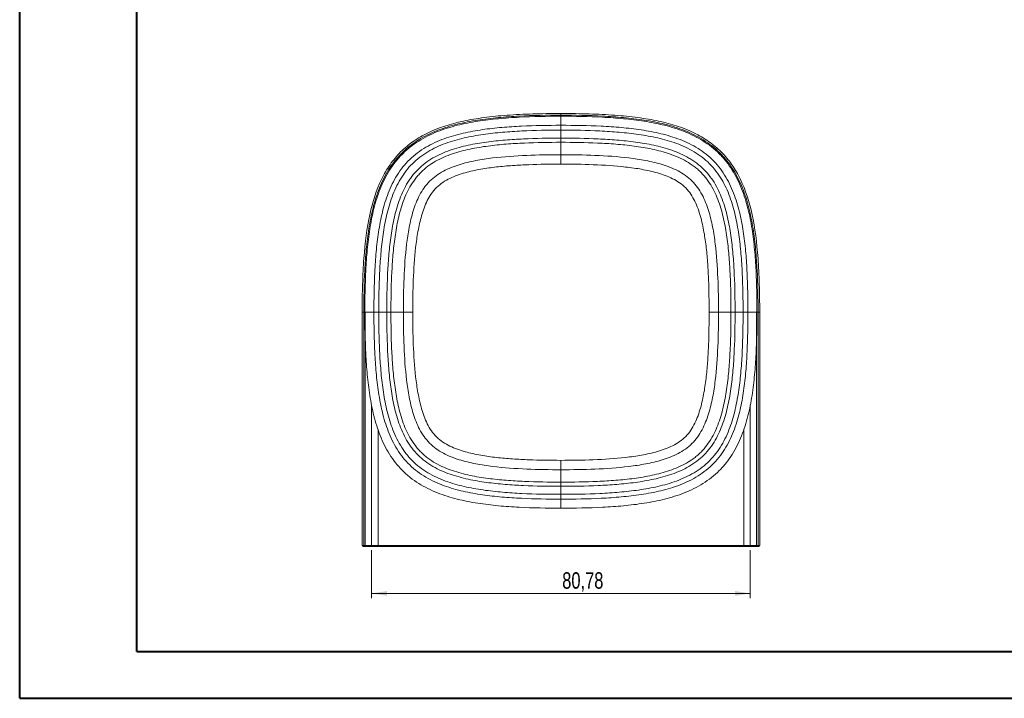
# Model space of a CAD drawing. Header units: millimetres. Extents: x 0 to 420, y 0 to 297.
# Tile 1 of 3: x 0 to 210, y 0 to 145. Entities that reach past the tile are written whole.
import ezdxf

# ---------------------------------------------------------------- set-up
doc = ezdxf.new("R2010")
doc.units = ezdxf.units.MM
doc.styles.add('SLDTEXTSTYLE0', font='TXT', dxfattribs={"width": 0.75})
doc.dimstyles.new('SLDDIMSTYLE0', dxfattribs={"dimtxt": 3.5, "dimasz": 3.302, "dimexe": 0, "dimexo": 0.0625, "dimgap": 0.875, "dimtad": 1, "dimrnd": 1e-09, "dimzin": 12, "dimdsep": 46, "dimtxsty": 'SLDTEXTSTYLE0', "dimsah": 1, "dimcen": 0.09, "dimadec": 0, "dimazin": 3, "dimtfac": 1, "dimtofl": 0, "dimtmove": 0, "dimatfit": 3, "dimfxl": 0, "dimfrac": 2, "dimtolj": 1, "dimtzin": 12, "dimarcsym": 0})

# ---------------------------------------------------------------- blocks, each defined once
blk = doc.blocks.new('_D_4')
at = {"color": 7, "linetype": 'Continuous', "lineweight": 0}
for p, q in [((75.12, 31.8), (75.12, 21.6)), ((155.91, 31.8), (155.91, 21.6)), ((75.12, 22.6), (155.91, 22.6))]:
    blk.add_line(p, q, dxfattribs=at)
for points in [[(75.12, 22.6), (78.43, 22.09), (78.43, 23.11)], [(155.91, 22.6), (152.61, 23.11), (152.61, 22.09)]]:
    blk.add_solid(points, dxfattribs=at)
at = {"color": 7, "linetype": 'Continuous', "lineweight": 0, "insert": (115.79, 27.11), "char_height": 3.5, "attachment_point": 1, "style": 'SLDTEXTSTYLE0'}
blk.add_mtext('80,78', dxfattribs=at)

msp = doc.modelspace()

# ---------------------------------------------------------------- linework, layer by layer
at = {"color": 7, "linetype": 'Continuous', "lineweight": 40}
for p, q in [((0.079, 0.215), (0.079, 297.215)), ((25.079, 10.215), (25.079, 287.215)), ((25.079, 10.215), (410.079, 10.215)), ((0.079, 0.215), (420.079, 0.215))]:
    msp.add_line(p, q, dxfattribs=at)
at = {"color": 7, "linetype": 'Continuous', "lineweight": 15}
for p, q in [((115.516, 124.988), (115.516, 124.643)), ((115.516, 122.482), (115.516, 124.411)), ((115.516, 121.448), (115.516, 122.482)), ((115.516, 121.448), (115.516, 119.739)), ((115.516, 119.739), (115.516, 118.855)), ((115.516, 118.855), (115.516, 116.2)), ((115.516, 114.2), (115.516, 116.2)), ((73.125, 82.597), (73.125, 32.797)), ((73.125, 82.597), (73.47, 82.597)), ((73.784, 82.597), (73.47, 82.597)), ((73.47, 32.797), (73.47, 82.597)), ((73.703, 82.597), (75.632, 82.597)), ((73.784, 32.797), (73.784, 82.597)), ((76.666, 82.597), (75.632, 82.597)), ((76.666, 82.597), (78.374, 82.597)), ((78.374, 82.597), (79.258, 82.597)), ((79.258, 82.597), (81.913, 82.597)), ((83.913, 82.597), (81.913, 82.597)), ((147.119, 82.597), (149.119, 82.597)), ((151.774, 82.597), (149.119, 82.597)), ((152.658, 82.597), (151.774, 82.597)), ((154.366, 82.597), (152.658, 82.597)), ((155.401, 82.597), (154.366, 82.597)), ((155.401, 82.597), (157.33, 82.597)), ((157.248, 32.797), (157.248, 82.597)), ((157.248, 82.597), (157.562, 82.597)), ((157.562, 32.797), (157.562, 82.597)), ((157.907, 82.597), (157.562, 82.597)), ((157.907, 32.797), (157.907, 82.597)), ((115.516, 50.994), (115.516, 48.994)), ((115.516, 46.339), (115.516, 48.994)), ((115.516, 45.455), (115.516, 46.339)), ((115.516, 43.747), (115.516, 45.455)), ((115.516, 43.747), (115.516, 42.713)), ((115.516, 42.713), (115.516, 40.784)), ((73.67, 32.597), (73.325, 32.597)), ((73.47, 32.797), (73.784, 32.797)), ((73.971, 32.597), (73.67, 32.597)), ((73.784, 32.797), (75.125, 32.797)), ((75.309, 32.597), (73.971, 32.597)), ((75.125, 32.797), (76.508, 32.797)), ((76.508, 32.597), (75.309, 32.597)), ((76.508, 32.797), (154.524, 32.797)), ((76.508, 32.797), (76.508, 32.597)), ((154.524, 32.597), (76.508, 32.597)), ((154.524, 32.797), (155.908, 32.797)), ((154.524, 32.797), (154.524, 32.597)), ((155.723, 32.597), (154.524, 32.597)), ((157.061, 32.597), (155.723, 32.597)), ((155.908, 32.797), (157.248, 32.797)), ((157.362, 32.597), (157.061, 32.597)), ((157.248, 32.797), (157.562, 32.797)), ((157.707, 32.597), (157.362, 32.597))]:
    msp.add_line(p, q, dxfattribs=at)
at = {"color": 8, "linetype": 'Continuous', "lineweight": 15}
for p, q in [((75.125, 32.797), (75.125, 62.81)), ((155.908, 32.797), (155.908, 62.825)), ((76.508, 32.797), (76.508, 57.573)), ((154.524, 32.797), (154.524, 57.582)), ((73.125, 32.797), (73.47, 32.797)), ((157.562, 32.797), (157.907, 32.797))]:
    msp.add_line(p, q, dxfattribs=at)
at = {"color": 7, "linetype": 'Continuous', "lineweight": 15}
for centre, radius, start, end in [((73.325, 32.797), 0.2, 180, 270), ((73.67, 32.797), 0.2, 179.95212, 269.94961), ((73.978, 32.791), 0.194, 178.15483, 268.02536), ((75.317, 32.79), 0.193, 177.77386, 267.58239), ((155.715, 32.79), 0.193, 272.41761, 2.22614), ((157.054, 32.791), 0.194, 271.97464, 1.84517), ((157.362, 32.797), 0.2, 270.05039, 0.04788), ((157.707, 32.797), 0.2, 270, 0)]:
    msp.add_arc(centre, radius, start, end, dxfattribs=at)
for points, knots in [([(73.125, 82.597), (73.125, 84.711), (73.151, 86.708), (73.267, 90.518), (73.356, 92.333), (73.736, 97.515), (74.138, 100.614), (75.345, 106.213), (76.152, 108.714), (77.77, 112.058), (78.378, 113.104), (79.741, 115.054), (80.496, 115.958), (82.155, 117.618), (83.06, 118.373), (85.009, 119.736), (86.055, 120.343), (89.399, 121.961), (91.901, 122.768), (96.099, 123.674), (97.573, 123.925), (100.688, 124.34), (102.328, 124.504), (105.781, 124.757), (107.592, 124.846), (111.4, 124.962), (113.4, 124.988), (115.516, 124.988)], [0, 0, 0, 0, 0.0625, 0.0625, 0.125, 0.125, 0.25, 0.25, 0.375, 0.375, 0.4375, 0.4375, 0.5, 0.5, 0.5625, 0.5625, 0.625, 0.625, 0.75, 0.75, 0.8125, 0.8125, 0.875, 0.875, 0.9375, 0.9375, 1, 1, 1, 1]), ([(73.47, 82.597), (73.47, 85.586), (73.52, 88.573), (73.75, 93.05), (73.853, 94.54), (74.134, 97.51), (74.312, 98.99), (74.661, 101.2), (74.792, 101.936), (75.086, 103.401), (75.25, 104.133), (75.8, 106.304), (76.244, 107.724), (77.075, 109.796), (77.379, 110.477), (78.054, 111.816), (78.423, 112.472), (79.223, 113.733), (79.655, 114.34), (80.354, 115.216), (80.596, 115.501), (81.097, 116.06), (81.357, 116.333), (82.686, 117.652), (83.856, 118.567), (85.75, 119.754), (86.409, 120.12), (87.749, 120.786), (88.43, 121.087), (90.5, 121.907), (91.917, 122.344), (94.804, 123.068), (96.275, 123.354), (99.216, 123.814), (100.691, 123.989), (103.645, 124.266), (105.125, 124.367), (109.57, 124.594), (112.541, 124.643), (115.516, 124.643)], [0, 0, 0, 0, 0.125, 0.125, 0.1875, 0.1875, 0.25, 0.25, 0.28125, 0.28125, 0.3125, 0.3125, 0.375, 0.375, 0.40625, 0.40625, 0.4375, 0.4375, 0.46875, 0.46875, 0.484375, 0.484375, 0.5, 0.5, 0.5625, 0.5625, 0.59375, 0.59375, 0.625, 0.625, 0.6875, 0.6875, 0.75, 0.75, 0.8125, 0.8125, 0.875, 0.875, 1, 1, 1, 1]), ([(115.516, 124.411), (112.547, 124.411), (109.58, 124.361), (105.14, 124.135), (103.661, 124.034), (100.709, 123.757), (99.235, 123.581), (96.294, 123.121), (94.834, 122.837), (91.958, 122.114), (90.541, 121.676), (87.767, 120.572), (86.437, 119.915), (84.563, 118.733), (83.958, 118.306), (83.083, 117.611), (82.796, 117.369), (82.239, 116.872), (81.969, 116.616), (80.663, 115.305), (79.753, 114.147), (78.572, 112.265), (78.206, 111.61), (77.543, 110.278), (77.244, 109.601), (76.429, 107.542), (75.993, 106.132), (75.273, 103.262), (74.989, 101.799), (74.531, 98.869), (74.356, 97.399), (74.08, 94.451), (73.979, 92.974), (73.752, 88.533), (73.703, 85.564), (73.703, 82.597)], [0, 0, 0, 0, 0.125, 0.125, 0.1875, 0.1875, 0.25, 0.25, 0.3125, 0.3125, 0.375, 0.375, 0.4375, 0.4375, 0.46875, 0.46875, 0.484375, 0.484375, 0.5, 0.5, 0.5625, 0.5625, 0.59375, 0.59375, 0.625, 0.625, 0.6875, 0.6875, 0.75, 0.75, 0.8125, 0.8125, 0.875, 0.875, 1, 1, 1, 1]), ([(157.907, 82.597), (157.907, 84.711), (157.881, 86.708), (157.765, 90.518), (157.676, 92.333), (157.296, 97.515), (156.895, 100.614), (155.687, 106.213), (154.88, 108.714), (153.262, 112.058), (152.655, 113.104), (151.292, 115.054), (150.537, 115.958), (148.877, 117.618), (147.973, 118.373), (146.023, 119.736), (144.977, 120.343), (141.633, 121.961), (139.132, 122.768), (134.934, 123.674), (133.459, 123.925), (130.345, 124.34), (128.704, 124.504), (125.251, 124.757), (123.44, 124.846), (119.632, 124.962), (117.632, 124.988), (115.516, 124.988)], [0, 0, 0, 0, 0.0625, 0.0625, 0.125, 0.125, 0.25, 0.25, 0.375, 0.375, 0.4375, 0.4375, 0.5, 0.5, 0.5625, 0.5625, 0.625, 0.625, 0.75, 0.75, 0.8125, 0.8125, 0.875, 0.875, 0.9375, 0.9375, 1, 1, 1, 1]), ([(157.562, 82.597), (157.562, 85.586), (157.512, 88.573), (157.282, 93.05), (157.179, 94.54), (156.898, 97.51), (156.72, 98.99), (156.371, 101.2), (156.241, 101.936), (155.946, 103.401), (155.782, 104.133), (155.232, 106.304), (154.788, 107.724), (153.958, 109.796), (153.653, 110.477), (152.979, 111.816), (152.609, 112.472), (151.809, 113.733), (151.377, 114.34), (150.678, 115.216), (150.437, 115.501), (149.936, 116.06), (149.676, 116.333), (148.346, 117.652), (147.177, 118.567), (145.282, 119.754), (144.623, 120.12), (143.284, 120.786), (142.603, 121.087), (140.532, 121.907), (139.115, 122.344), (136.229, 123.068), (134.757, 123.354), (131.816, 123.814), (130.341, 123.989), (127.387, 124.266), (125.907, 124.367), (121.462, 124.594), (118.491, 124.643), (115.516, 124.643)], [0, 0, 0, 0, 0.125, 0.125, 0.1875, 0.1875, 0.25, 0.25, 0.28125, 0.28125, 0.3125, 0.3125, 0.375, 0.375, 0.40625, 0.40625, 0.4375, 0.4375, 0.46875, 0.46875, 0.484375, 0.484375, 0.5, 0.5, 0.5625, 0.5625, 0.59375, 0.59375, 0.625, 0.625, 0.6875, 0.6875, 0.75, 0.75, 0.8125, 0.8125, 0.875, 0.875, 1, 1, 1, 1]), ([(157.33, 82.597), (157.33, 85.567), (157.28, 88.533), (157.054, 92.974), (156.952, 94.452), (156.676, 97.405), (156.5, 98.879), (156.04, 101.82), (155.755, 103.28), (155.033, 106.155), (154.594, 107.572), (153.491, 110.347), (152.834, 111.676), (151.652, 113.55), (151.225, 114.155), (150.53, 115.03), (150.288, 115.317), (149.791, 115.874), (149.535, 116.144), (148.223, 117.451), (147.066, 118.36), (145.184, 119.542), (144.529, 119.907), (143.197, 120.571), (142.52, 120.87), (140.461, 121.685), (139.051, 122.121), (136.181, 122.84), (134.717, 123.125), (131.788, 123.582), (130.318, 123.758), (127.37, 124.034), (125.893, 124.135), (121.452, 124.361), (118.483, 124.411), (115.516, 124.411)], [0, 0, 0, 0, 0.125, 0.125, 0.1875, 0.1875, 0.25, 0.25, 0.3125, 0.3125, 0.375, 0.375, 0.4375, 0.4375, 0.46875, 0.46875, 0.484375, 0.484375, 0.5, 0.5, 0.5625, 0.5625, 0.59375, 0.59375, 0.625, 0.625, 0.6875, 0.6875, 0.75, 0.75, 0.8125, 0.8125, 0.875, 0.875, 1, 1, 1, 1]), ([(115.516, 122.482), (112.707, 122.482), (109.903, 122.437), (105.714, 122.236), (104.321, 122.147), (101.542, 121.905), (100.156, 121.752), (97.396, 121.354), (96.022, 121.109), (93.29, 120.48), (91.933, 120.098), (89.917, 119.361), (89.247, 119.087), (87.947, 118.484), (87.314, 118.153), (86.085, 117.427), (85.49, 117.031), (84.343, 116.164), (83.791, 115.692), (82.756, 114.686), (82.271, 114.15), (81.377, 113.034), (80.966, 112.452), (80.208, 111.242), (79.862, 110.616), (79.226, 109.322), (78.942, 108.663), (78.17, 106.665), (77.763, 105.302), (77.092, 102.534), (76.829, 101.126), (76.402, 98.294), (76.24, 96.874), (75.983, 94.028), (75.889, 92.603), (75.678, 88.321), (75.632, 85.459), (75.632, 82.597)], [0, 0, 0, 0, 0.125, 0.125, 0.1875, 0.1875, 0.25, 0.25, 0.3125, 0.3125, 0.375, 0.375, 0.40625, 0.40625, 0.4375, 0.4375, 0.46875, 0.46875, 0.5, 0.5, 0.53125, 0.53125, 0.5625, 0.5625, 0.59375, 0.59375, 0.625, 0.625, 0.6875, 0.6875, 0.75, 0.75, 0.8125, 0.8125, 0.875, 0.875, 1, 1, 1, 1]), ([(155.401, 82.597), (155.401, 85.407), (155.356, 88.21), (155.155, 92.399), (155.066, 93.793), (154.824, 96.572), (154.671, 97.958), (154.272, 100.718), (154.027, 102.092), (153.399, 104.824), (153.017, 106.181), (152.28, 108.197), (152.006, 108.867), (151.403, 110.166), (151.072, 110.8), (150.346, 112.028), (149.95, 112.623), (149.082, 113.771), (148.611, 114.322), (147.604, 115.358), (147.069, 115.843), (145.953, 116.737), (145.371, 117.148), (144.161, 117.905), (143.534, 118.252), (142.241, 118.887), (141.581, 119.172), (139.584, 119.944), (138.22, 120.351), (135.452, 121.021), (134.045, 121.285), (131.213, 121.711), (129.792, 121.874), (126.947, 122.131), (125.521, 122.225), (121.24, 122.435), (118.378, 122.482), (115.516, 122.482)], [0, 0, 0, 0, 0.125, 0.125, 0.1875, 0.1875, 0.25, 0.25, 0.3125, 0.3125, 0.375, 0.375, 0.40625, 0.40625, 0.4375, 0.4375, 0.46875, 0.46875, 0.5, 0.5, 0.53125, 0.53125, 0.5625, 0.5625, 0.59375, 0.59375, 0.625, 0.625, 0.6875, 0.6875, 0.75, 0.75, 0.8125, 0.8125, 0.875, 0.875, 1, 1, 1, 1]), ([(76.666, 82.597), (76.666, 85.369), (76.71, 88.137), (76.906, 92.282), (76.994, 93.663), (77.233, 96.42), (77.384, 97.796), (77.681, 99.857), (77.791, 100.543), (78.04, 101.907), (78.179, 102.585), (78.645, 104.605), (79.022, 105.932), (79.739, 107.878), (80.003, 108.52), (80.596, 109.784), (80.922, 110.402), (81.635, 111.59), (82.023, 112.162), (82.869, 113.259), (83.329, 113.784), (84.32, 114.775), (84.848, 115.239), (85.954, 116.093), (86.529, 116.482), (87.716, 117.194), (88.328, 117.517), (89.586, 118.107), (90.234, 118.374), (92.194, 119.095), (93.522, 119.472), (96.208, 120.091), (97.566, 120.333), (100.3, 120.728), (101.679, 120.879), (104.441, 121.119), (105.824, 121.207), (109.974, 121.404), (112.744, 121.448), (115.516, 121.448)], [0, 0, 0, 0, 0.125, 0.125, 0.1875, 0.1875, 0.25, 0.25, 0.28125, 0.28125, 0.3125, 0.3125, 0.375, 0.375, 0.40625, 0.40625, 0.4375, 0.4375, 0.46875, 0.46875, 0.5, 0.5, 0.53125, 0.53125, 0.5625, 0.5625, 0.59375, 0.59375, 0.625, 0.625, 0.6875, 0.6875, 0.75, 0.75, 0.8125, 0.8125, 0.875, 0.875, 1, 1, 1, 1]), ([(115.516, 119.739), (112.86, 119.739), (110.207, 119.699), (106.238, 119.519), (104.917, 119.439), (102.279, 119.222), (100.963, 119.085), (98.338, 118.727), (97.029, 118.508), (95.074, 118.082), (94.422, 117.923), (93.131, 117.567), (92.493, 117.37), (90.607, 116.71), (89.387, 116.179), (87.643, 115.168), (87.076, 114.794), (86.006, 113.981), (85.503, 113.543), (84.564, 112.603), (84.127, 112.101), (83.52, 111.301), (83.325, 111.026), (82.954, 110.465), (82.777, 110.18), (81.939, 108.734), (81.405, 107.512), (80.741, 105.614), (80.543, 104.972), (80.189, 103.687), (80.032, 103.041), (79.609, 101.098), (79.389, 99.794), (79.032, 97.175), (78.894, 95.859), (78.676, 93.219), (78.596, 91.895), (78.415, 87.916), (78.374, 85.256), (78.374, 82.597)], [0, 0, 0, 0, 0.125, 0.125, 0.1875, 0.1875, 0.25, 0.25, 0.3125, 0.3125, 0.34375, 0.34375, 0.375, 0.375, 0.4375, 0.4375, 0.46875, 0.46875, 0.5, 0.5, 0.53125, 0.53125, 0.546875, 0.546875, 0.5625, 0.5625, 0.625, 0.625, 0.65625, 0.65625, 0.6875, 0.6875, 0.75, 0.75, 0.8125, 0.8125, 0.875, 0.875, 1, 1, 1, 1]), ([(115.516, 121.448), (118.287, 121.448), (121.056, 121.404), (125.201, 121.207), (126.581, 121.12), (129.338, 120.881), (130.715, 120.73), (132.775, 120.433), (133.462, 120.322), (134.826, 120.073), (135.504, 119.934), (137.523, 119.468), (138.85, 119.091), (140.797, 118.374), (141.439, 118.11), (142.703, 117.518), (143.321, 117.192), (144.509, 116.479), (145.081, 116.091), (146.177, 115.244), (146.702, 114.785), (147.694, 113.794), (148.158, 113.265), (149.012, 112.16), (149.401, 111.585), (150.113, 110.398), (150.436, 109.785), (151.026, 108.527), (151.293, 107.879), (152.014, 105.92), (152.39, 104.591), (153.01, 101.905), (153.252, 100.548), (153.646, 97.813), (153.798, 96.435), (154.038, 93.672), (154.126, 92.29), (154.323, 88.14), (154.366, 85.369), (154.366, 82.597)], [0, 0, 0, 0, 0.125, 0.125, 0.1875, 0.1875, 0.25, 0.25, 0.28125, 0.28125, 0.3125, 0.3125, 0.375, 0.375, 0.40625, 0.40625, 0.4375, 0.4375, 0.46875, 0.46875, 0.5, 0.5, 0.53125, 0.53125, 0.5625, 0.5625, 0.59375, 0.59375, 0.625, 0.625, 0.6875, 0.6875, 0.75, 0.75, 0.8125, 0.8125, 0.875, 0.875, 1, 1, 1, 1]), ([(152.658, 82.597), (152.658, 85.254), (152.618, 87.907), (152.438, 91.876), (152.358, 93.197), (152.14, 95.834), (152.004, 97.151), (151.646, 99.776), (151.426, 101.085), (151, 103.04), (150.842, 103.692), (150.486, 104.983), (150.289, 105.621), (149.629, 107.506), (149.098, 108.727), (148.087, 110.471), (147.713, 111.037), (146.9, 112.107), (146.462, 112.61), (145.522, 113.55), (145.02, 113.986), (144.22, 114.593), (143.945, 114.788), (143.384, 115.16), (143.099, 115.336), (141.653, 116.175), (140.431, 116.708), (138.533, 117.373), (137.891, 117.57), (136.605, 117.924), (135.96, 118.081), (134.017, 118.505), (132.713, 118.724), (130.093, 119.082), (128.778, 119.219), (126.138, 119.437), (124.814, 119.518), (120.834, 119.699), (118.174, 119.739), (115.516, 119.739)], [0, 0, 0, 0, 0.125, 0.125, 0.1875, 0.1875, 0.25, 0.25, 0.3125, 0.3125, 0.34375, 0.34375, 0.375, 0.375, 0.4375, 0.4375, 0.46875, 0.46875, 0.5, 0.5, 0.53125, 0.53125, 0.546875, 0.546875, 0.5625, 0.5625, 0.625, 0.625, 0.65625, 0.65625, 0.6875, 0.6875, 0.75, 0.75, 0.8125, 0.8125, 0.875, 0.875, 1, 1, 1, 1]), ([(79.258, 82.597), (79.258, 85.203), (79.297, 87.806), (79.471, 91.708), (79.548, 93.008), (79.758, 95.606), (79.89, 96.901), (80.234, 99.474), (80.444, 100.753), (80.985, 103.288), (81.313, 104.544), (81.948, 106.4), (82.185, 107.015), (82.71, 108.211), (83, 108.794), (83.646, 109.923), (84.002, 110.47), (84.595, 111.257), (84.803, 111.514), (85.233, 112.008), (85.456, 112.246), (86.606, 113.391), (87.649, 114.162), (89.936, 115.462), (91.136, 115.969), (92.979, 116.597), (93.602, 116.784), (94.86, 117.121), (95.496, 117.272), (97.414, 117.679), (98.697, 117.888), (101.27, 118.23), (102.559, 118.36), (105.142, 118.568), (106.436, 118.644), (110.321, 118.817), (112.917, 118.855), (115.516, 118.855)], [0, 0, 0, 0, 0.125, 0.125, 0.1875, 0.1875, 0.25, 0.25, 0.3125, 0.3125, 0.375, 0.375, 0.40625, 0.40625, 0.4375, 0.4375, 0.46875, 0.46875, 0.484375, 0.484375, 0.5, 0.5, 0.5625, 0.5625, 0.625, 0.625, 0.65625, 0.65625, 0.6875, 0.6875, 0.75, 0.75, 0.8125, 0.8125, 0.875, 0.875, 1, 1, 1, 1]), ([(115.516, 118.855), (118.121, 118.855), (120.725, 118.817), (124.627, 118.643), (125.927, 118.566), (128.525, 118.355), (129.82, 118.223), (132.393, 117.88), (133.672, 117.669), (136.207, 117.129), (137.463, 116.8), (139.319, 116.165), (139.934, 115.929), (141.13, 115.403), (141.713, 115.113), (142.842, 114.468), (143.389, 114.112), (144.176, 113.518), (144.433, 113.31), (144.927, 112.88), (145.165, 112.658), (146.31, 111.507), (147.081, 110.465), (148.381, 108.177), (148.888, 106.978), (149.516, 105.135), (149.703, 104.512), (150.04, 103.254), (150.191, 102.617), (150.598, 100.7), (150.807, 99.416), (151.148, 96.844), (151.279, 95.554), (151.487, 92.971), (151.563, 91.678), (151.735, 87.792), (151.774, 85.196), (151.774, 82.597)], [0, 0, 0, 0, 0.125, 0.125, 0.1875, 0.1875, 0.25, 0.25, 0.3125, 0.3125, 0.375, 0.375, 0.40625, 0.40625, 0.4375, 0.4375, 0.46875, 0.46875, 0.484375, 0.484375, 0.5, 0.5, 0.5625, 0.5625, 0.625, 0.625, 0.65625, 0.65625, 0.6875, 0.6875, 0.75, 0.75, 0.8125, 0.8125, 0.875, 0.875, 1, 1, 1, 1]), ([(115.516, 116.2), (113.083, 116.2), (110.65, 116.166), (105.789, 115.964), (103.358, 115.801), (99.743, 115.358), (98.543, 115.177), (96.157, 114.713), (94.965, 114.429), (92.648, 113.703), (91.518, 113.264), (89.904, 112.402), (89.379, 112.079), (88.392, 111.362), (87.926, 110.965), (86.632, 109.655), (85.942, 108.659), (85.089, 107.034), (84.838, 106.477), (84.391, 105.352), (84.193, 104.781), (83.659, 103.051), (83.382, 101.873), (83.037, 100.084), (82.935, 99.484), (82.752, 98.285), (82.671, 97.685), (82.307, 94.681), (82.146, 92.27), (81.947, 87.439), (81.913, 85.019), (81.913, 82.597)], [0, 0, 0, 0, 0.125, 0.125, 0.25, 0.25, 0.3125, 0.3125, 0.375, 0.375, 0.4375, 0.4375, 0.46875, 0.46875, 0.5, 0.5, 0.5625, 0.5625, 0.59375, 0.59375, 0.625, 0.625, 0.6875, 0.6875, 0.71875, 0.71875, 0.75, 0.75, 0.875, 0.875, 1, 1, 1, 1]), ([(149.119, 82.597), (149.119, 85.031), (149.085, 87.463), (148.883, 92.324), (148.719, 94.755), (148.277, 98.37), (148.096, 99.571), (147.632, 101.957), (147.348, 103.148), (146.622, 105.466), (146.183, 106.595), (145.321, 108.21), (144.998, 108.735), (144.281, 109.722), (143.884, 110.188), (142.574, 111.482), (141.577, 112.172), (139.953, 113.025), (139.396, 113.276), (138.27, 113.722), (137.7, 113.92), (135.969, 114.454), (134.792, 114.732), (133.003, 115.076), (132.403, 115.178), (131.204, 115.361), (130.604, 115.442), (127.6, 115.806), (125.189, 115.967), (120.358, 116.166), (117.938, 116.2), (115.516, 116.2)], [0, 0, 0, 0, 0.125, 0.125, 0.25, 0.25, 0.3125, 0.3125, 0.375, 0.375, 0.4375, 0.4375, 0.46875, 0.46875, 0.5, 0.5, 0.5625, 0.5625, 0.59375, 0.59375, 0.625, 0.625, 0.6875, 0.6875, 0.71875, 0.71875, 0.75, 0.75, 0.875, 0.875, 1, 1, 1, 1]), ([(83.913, 82.597), (83.913, 84.902), (83.944, 87.205), (84.125, 91.805), (84.27, 94.103), (84.662, 97.542), (84.821, 98.683), (85.229, 100.948), (85.477, 102.075), (85.958, 103.739), (86.136, 104.286), (86.539, 105.362), (86.763, 105.89), (87.278, 106.92), (87.571, 107.425), (88.231, 108.37), (88.598, 108.81), (89.418, 109.617), (89.875, 109.985), (90.829, 110.629), (91.329, 110.909), (92.362, 111.412), (92.896, 111.633), (93.981, 112.029), (94.528, 112.203), (96.179, 112.669), (97.293, 112.91), (99.536, 113.308), (100.666, 113.464), (102.936, 113.72), (104.077, 113.819), (106.362, 113.977), (107.505, 114.036), (110.937, 114.17), (113.226, 114.2), (115.516, 114.2)], [0, 0, 0, 0, 0.125, 0.125, 0.25, 0.25, 0.3125, 0.3125, 0.375, 0.375, 0.40625, 0.40625, 0.4375, 0.4375, 0.46875, 0.46875, 0.5, 0.5, 0.53125, 0.53125, 0.5625, 0.5625, 0.59375, 0.59375, 0.625, 0.625, 0.6875, 0.6875, 0.75, 0.75, 0.8125, 0.8125, 0.875, 0.875, 1, 1, 1, 1]), ([(115.516, 114.2), (117.82, 114.2), (120.123, 114.169), (124.724, 113.989), (127.022, 113.844), (130.46, 113.452), (131.601, 113.292), (133.867, 112.884), (134.993, 112.636), (136.657, 112.155), (137.205, 111.977), (138.281, 111.575), (138.809, 111.35), (139.839, 110.835), (140.344, 110.542), (141.289, 109.883), (141.729, 109.516), (142.535, 108.696), (142.903, 108.238), (143.547, 107.284), (143.828, 106.784), (144.33, 105.752), (144.552, 105.217), (144.948, 104.132), (145.121, 103.585), (145.588, 101.934), (145.829, 100.82), (146.227, 98.577), (146.383, 97.448), (146.639, 95.178), (146.738, 94.037), (146.896, 91.751), (146.955, 90.608), (147.088, 87.177), (147.119, 84.888), (147.119, 82.597)], [0, 0, 0, 0, 0.125, 0.125, 0.25, 0.25, 0.3125, 0.3125, 0.375, 0.375, 0.40625, 0.40625, 0.4375, 0.4375, 0.46875, 0.46875, 0.5, 0.5, 0.53125, 0.53125, 0.5625, 0.5625, 0.59375, 0.59375, 0.625, 0.625, 0.6875, 0.6875, 0.75, 0.75, 0.8125, 0.8125, 0.875, 0.875, 1, 1, 1, 1]), ([(115.516, 40.784), (112.547, 40.784), (109.58, 40.834), (105.14, 41.06), (103.661, 41.161), (100.709, 41.438), (99.235, 41.613), (96.294, 42.074), (94.834, 42.358), (91.958, 43.081), (90.541, 43.519), (87.767, 44.623), (86.437, 45.28), (84.563, 46.462), (83.958, 46.888), (83.083, 47.584), (82.796, 47.826), (82.239, 48.323), (81.969, 48.579), (80.663, 49.89), (79.753, 51.048), (78.572, 52.93), (78.206, 53.585), (77.543, 54.917), (77.244, 55.594), (76.429, 57.653), (75.993, 59.062), (75.273, 61.932), (74.989, 63.396), (74.531, 66.325), (74.356, 67.796), (74.08, 70.743), (73.979, 72.221), (73.752, 76.662), (73.703, 79.63), (73.703, 82.597)], [0, 0, 0, 0, 0.125, 0.125, 0.1875, 0.1875, 0.25, 0.25, 0.3125, 0.3125, 0.375, 0.375, 0.4375, 0.4375, 0.46875, 0.46875, 0.484375, 0.484375, 0.5, 0.5, 0.5625, 0.5625, 0.59375, 0.59375, 0.625, 0.625, 0.6875, 0.6875, 0.75, 0.75, 0.8125, 0.8125, 0.875, 0.875, 1, 1, 1, 1]), ([(115.516, 42.713), (112.707, 42.713), (109.903, 42.758), (105.714, 42.958), (104.321, 43.047), (101.542, 43.29), (100.156, 43.443), (97.396, 43.841), (96.022, 44.086), (93.29, 44.715), (91.933, 45.097), (89.917, 45.834), (89.247, 46.108), (87.947, 46.711), (87.314, 47.041), (86.085, 47.768), (85.49, 48.164), (84.343, 49.031), (83.791, 49.503), (82.756, 50.509), (82.271, 51.045), (81.377, 52.16), (80.966, 52.743), (80.208, 53.952), (79.862, 54.579), (79.226, 55.873), (78.942, 56.532), (78.17, 58.53), (77.763, 59.893), (77.092, 62.661), (76.829, 64.068), (76.402, 66.901), (76.24, 68.321), (75.983, 71.167), (75.889, 72.592), (75.678, 76.874), (75.632, 79.736), (75.632, 82.597)], [0, 0, 0, 0, 0.125, 0.125, 0.1875, 0.1875, 0.25, 0.25, 0.3125, 0.3125, 0.375, 0.375, 0.40625, 0.40625, 0.4375, 0.4375, 0.46875, 0.46875, 0.5, 0.5, 0.53125, 0.53125, 0.5625, 0.5625, 0.59375, 0.59375, 0.625, 0.625, 0.6875, 0.6875, 0.75, 0.75, 0.8125, 0.8125, 0.875, 0.875, 1, 1, 1, 1]), ([(76.666, 82.597), (76.666, 79.826), (76.71, 77.057), (76.906, 72.912), (76.994, 71.532), (77.233, 68.775), (77.384, 67.399), (77.681, 65.338), (77.791, 64.651), (78.04, 63.287), (78.179, 62.609), (78.645, 60.59), (79.022, 59.263), (79.739, 57.316), (80.003, 56.675), (80.596, 55.41), (80.922, 54.793), (81.635, 53.605), (82.023, 53.033), (82.869, 51.936), (83.329, 51.411), (84.32, 50.419), (84.848, 49.956), (85.954, 49.102), (86.529, 48.713), (87.716, 48.001), (88.328, 47.677), (89.586, 47.088), (90.234, 46.821), (92.194, 46.099), (93.522, 45.723), (96.208, 45.104), (97.566, 44.862), (100.3, 44.467), (101.679, 44.316), (104.441, 44.076), (105.824, 43.988), (109.974, 43.791), (112.744, 43.747), (115.516, 43.747)], [0, 0, 0, 0, 0.125, 0.125, 0.1875, 0.1875, 0.25, 0.25, 0.28125, 0.28125, 0.3125, 0.3125, 0.375, 0.375, 0.40625, 0.40625, 0.4375, 0.4375, 0.46875, 0.46875, 0.5, 0.5, 0.53125, 0.53125, 0.5625, 0.5625, 0.59375, 0.59375, 0.625, 0.625, 0.6875, 0.6875, 0.75, 0.75, 0.8125, 0.8125, 0.875, 0.875, 1, 1, 1, 1]), ([(115.516, 45.455), (112.86, 45.455), (110.207, 45.496), (106.238, 45.676), (104.917, 45.756), (102.279, 45.973), (100.963, 46.11), (98.338, 46.467), (97.029, 46.687), (95.074, 47.113), (94.422, 47.272), (93.131, 47.628), (92.493, 47.824), (90.607, 48.485), (89.387, 49.016), (87.643, 50.027), (87.076, 50.401), (86.006, 51.214), (85.503, 51.652), (84.564, 52.592), (84.127, 53.094), (83.52, 53.894), (83.325, 54.169), (82.954, 54.73), (82.777, 55.015), (81.939, 56.46), (81.405, 57.683), (80.741, 59.581), (80.543, 60.223), (80.189, 61.508), (80.032, 62.153), (79.609, 64.096), (79.389, 65.4), (79.032, 68.02), (78.894, 69.336), (78.676, 71.976), (78.596, 73.299), (78.415, 77.279), (78.374, 79.939), (78.374, 82.597)], [0, 0, 0, 0, 0.125, 0.125, 0.1875, 0.1875, 0.25, 0.25, 0.3125, 0.3125, 0.34375, 0.34375, 0.375, 0.375, 0.4375, 0.4375, 0.46875, 0.46875, 0.5, 0.5, 0.53125, 0.53125, 0.546875, 0.546875, 0.5625, 0.5625, 0.625, 0.625, 0.65625, 0.65625, 0.6875, 0.6875, 0.75, 0.75, 0.8125, 0.8125, 0.875, 0.875, 1, 1, 1, 1]), ([(79.258, 82.597), (79.258, 79.992), (79.297, 77.388), (79.471, 73.487), (79.548, 72.187), (79.758, 69.589), (79.89, 68.294), (80.234, 65.721), (80.444, 64.442), (80.985, 61.907), (81.313, 60.651), (81.948, 58.794), (82.185, 58.179), (82.71, 56.984), (83, 56.401), (83.646, 55.271), (84.002, 54.725), (84.595, 53.938), (84.803, 53.68), (85.233, 53.186), (85.456, 52.948), (86.606, 51.804), (87.649, 51.033), (89.936, 49.733), (91.136, 49.225), (92.979, 48.597), (93.602, 48.411), (94.86, 48.073), (95.496, 47.923), (97.414, 47.516), (98.697, 47.306), (101.27, 46.965), (102.559, 46.835), (105.142, 46.627), (106.436, 46.551), (110.321, 46.378), (112.917, 46.339), (115.516, 46.339)], [0, 0, 0, 0, 0.125, 0.125, 0.1875, 0.1875, 0.25, 0.25, 0.3125, 0.3125, 0.375, 0.375, 0.40625, 0.40625, 0.4375, 0.4375, 0.46875, 0.46875, 0.484375, 0.484375, 0.5, 0.5, 0.5625, 0.5625, 0.625, 0.625, 0.65625, 0.65625, 0.6875, 0.6875, 0.75, 0.75, 0.8125, 0.8125, 0.875, 0.875, 1, 1, 1, 1]), ([(115.516, 48.994), (113.083, 48.994), (110.65, 49.029), (105.789, 49.231), (103.358, 49.394), (99.743, 49.837), (98.543, 50.017), (96.157, 50.482), (94.965, 50.766), (92.648, 51.492), (91.518, 51.93), (89.904, 52.793), (89.379, 53.116), (88.392, 53.833), (87.926, 54.229), (86.632, 55.539), (85.942, 56.536), (85.089, 58.161), (84.838, 58.717), (84.391, 59.843), (84.193, 60.414), (83.659, 62.144), (83.382, 63.322), (83.037, 65.11), (82.935, 65.71), (82.752, 66.909), (82.671, 67.51), (82.307, 70.513), (82.146, 72.925), (81.947, 77.756), (81.913, 80.175), (81.913, 82.597)], [0, 0, 0, 0, 0.125, 0.125, 0.25, 0.25, 0.3125, 0.3125, 0.375, 0.375, 0.4375, 0.4375, 0.46875, 0.46875, 0.5, 0.5, 0.5625, 0.5625, 0.59375, 0.59375, 0.625, 0.625, 0.6875, 0.6875, 0.71875, 0.71875, 0.75, 0.75, 0.875, 0.875, 1, 1, 1, 1]), ([(83.913, 82.597), (83.913, 80.293), (83.944, 77.99), (84.125, 73.39), (84.27, 71.091), (84.662, 67.653), (84.821, 66.512), (85.229, 64.247), (85.477, 63.12), (85.958, 61.456), (86.136, 60.909), (86.539, 59.833), (86.763, 59.304), (87.278, 58.274), (87.571, 57.769), (88.231, 56.825), (88.598, 56.385), (89.418, 55.578), (89.875, 55.21), (90.829, 54.566), (91.329, 54.285), (92.362, 53.783), (92.896, 53.562), (93.981, 53.166), (94.528, 52.992), (96.179, 52.525), (97.293, 52.285), (99.536, 51.887), (100.666, 51.731), (102.936, 51.475), (104.077, 51.376), (106.362, 51.217), (107.505, 51.159), (110.937, 51.025), (113.226, 50.994), (115.516, 50.994)], [0, 0, 0, 0, 0.125, 0.125, 0.25, 0.25, 0.3125, 0.3125, 0.375, 0.375, 0.40625, 0.40625, 0.4375, 0.4375, 0.46875, 0.46875, 0.5, 0.5, 0.53125, 0.53125, 0.5625, 0.5625, 0.59375, 0.59375, 0.625, 0.625, 0.6875, 0.6875, 0.75, 0.75, 0.8125, 0.8125, 0.875, 0.875, 1, 1, 1, 1]), ([(155.401, 82.597), (155.401, 79.788), (155.356, 76.985), (155.155, 72.796), (155.066, 71.402), (154.824, 68.623), (154.671, 67.237), (154.272, 64.477), (154.027, 63.103), (153.399, 60.371), (153.017, 59.014), (152.28, 56.998), (152.006, 56.328), (151.403, 55.028), (151.072, 54.395), (150.346, 53.167), (149.95, 52.571), (149.082, 51.424), (148.611, 50.873), (147.604, 49.837), (147.069, 49.352), (145.953, 48.458), (145.371, 48.047), (144.161, 47.289), (143.534, 46.943), (142.241, 46.308), (141.581, 46.023), (139.584, 45.251), (138.22, 44.844), (135.452, 44.174), (134.045, 43.91), (131.213, 43.484), (129.792, 43.321), (126.947, 43.064), (125.521, 42.97), (121.24, 42.76), (118.378, 42.713), (115.516, 42.713)], [0, 0, 0, 0, 0.125, 0.125, 0.1875, 0.1875, 0.25, 0.25, 0.3125, 0.3125, 0.375, 0.375, 0.40625, 0.40625, 0.4375, 0.4375, 0.46875, 0.46875, 0.5, 0.5, 0.53125, 0.53125, 0.5625, 0.5625, 0.59375, 0.59375, 0.625, 0.625, 0.6875, 0.6875, 0.75, 0.75, 0.8125, 0.8125, 0.875, 0.875, 1, 1, 1, 1]), ([(115.516, 43.747), (118.287, 43.747), (121.056, 43.791), (125.201, 43.988), (126.581, 44.075), (129.338, 44.314), (130.715, 44.465), (132.775, 44.762), (133.462, 44.872), (134.826, 45.122), (135.504, 45.26), (137.523, 45.727), (138.85, 46.104), (140.797, 46.82), (141.439, 47.085), (142.703, 47.677), (143.321, 48.003), (144.509, 48.716), (145.081, 49.104), (146.177, 49.95), (146.702, 50.41), (147.694, 51.401), (148.158, 51.929), (149.012, 53.035), (149.401, 53.61), (150.113, 54.797), (150.436, 55.41), (151.026, 56.667), (151.293, 57.315), (152.014, 59.275), (152.39, 60.604), (153.01, 63.29), (153.252, 64.647), (153.646, 67.382), (153.798, 68.76), (154.038, 71.523), (154.126, 72.905), (154.323, 77.055), (154.366, 79.825), (154.366, 82.597)], [0, 0, 0, 0, 0.125, 0.125, 0.1875, 0.1875, 0.25, 0.25, 0.28125, 0.28125, 0.3125, 0.3125, 0.375, 0.375, 0.40625, 0.40625, 0.4375, 0.4375, 0.46875, 0.46875, 0.5, 0.5, 0.53125, 0.53125, 0.5625, 0.5625, 0.59375, 0.59375, 0.625, 0.625, 0.6875, 0.6875, 0.75, 0.75, 0.8125, 0.8125, 0.875, 0.875, 1, 1, 1, 1]), ([(157.33, 82.597), (157.33, 79.628), (157.28, 76.661), (157.054, 72.221), (156.952, 70.743), (156.676, 67.79), (156.5, 66.316), (156.04, 63.375), (155.755, 61.915), (155.033, 59.039), (154.594, 57.622), (153.491, 54.848), (152.834, 53.518), (151.652, 51.644), (151.225, 51.039), (150.53, 50.164), (150.288, 49.877), (149.791, 49.321), (149.535, 49.051), (148.223, 47.744), (147.066, 46.835), (145.184, 45.653), (144.529, 45.287), (143.197, 44.624), (142.52, 44.325), (140.461, 43.51), (139.051, 43.074), (136.181, 42.354), (134.717, 42.07), (131.788, 41.612), (130.318, 41.437), (127.37, 41.161), (125.893, 41.06), (121.452, 40.834), (118.483, 40.784), (115.516, 40.784)], [0, 0, 0, 0, 0.125, 0.125, 0.1875, 0.1875, 0.25, 0.25, 0.3125, 0.3125, 0.375, 0.375, 0.4375, 0.4375, 0.46875, 0.46875, 0.484375, 0.484375, 0.5, 0.5, 0.5625, 0.5625, 0.59375, 0.59375, 0.625, 0.625, 0.6875, 0.6875, 0.75, 0.75, 0.8125, 0.8125, 0.875, 0.875, 1, 1, 1, 1]), ([(152.658, 82.597), (152.658, 79.941), (152.618, 77.288), (152.438, 73.319), (152.358, 71.998), (152.14, 69.36), (152.004, 68.044), (151.646, 65.419), (151.426, 64.11), (151, 62.155), (150.842, 61.503), (150.486, 60.212), (150.289, 59.574), (149.629, 57.688), (149.098, 56.468), (148.087, 54.724), (147.713, 54.158), (146.9, 53.087), (146.462, 52.585), (145.522, 51.645), (145.02, 51.208), (144.22, 50.601), (143.945, 50.406), (143.384, 50.035), (143.099, 49.858), (141.653, 49.02), (140.431, 48.487), (138.533, 47.822), (137.891, 47.624), (136.605, 47.271), (135.96, 47.114), (134.017, 46.69), (132.713, 46.471), (130.093, 46.113), (128.778, 45.976), (126.138, 45.757), (124.814, 45.677), (120.834, 45.496), (118.174, 45.455), (115.516, 45.455)], [0, 0, 0, 0, 0.125, 0.125, 0.1875, 0.1875, 0.25, 0.25, 0.3125, 0.3125, 0.34375, 0.34375, 0.375, 0.375, 0.4375, 0.4375, 0.46875, 0.46875, 0.5, 0.5, 0.53125, 0.53125, 0.546875, 0.546875, 0.5625, 0.5625, 0.625, 0.625, 0.65625, 0.65625, 0.6875, 0.6875, 0.75, 0.75, 0.8125, 0.8125, 0.875, 0.875, 1, 1, 1, 1]), ([(115.516, 46.339), (118.121, 46.339), (120.725, 46.378), (124.627, 46.552), (125.927, 46.629), (128.525, 46.839), (129.82, 46.971), (132.393, 47.315), (133.672, 47.526), (136.207, 48.066), (137.463, 48.394), (139.319, 49.029), (139.934, 49.266), (141.13, 49.791), (141.713, 50.081), (142.842, 50.727), (143.389, 51.083), (144.176, 51.676), (144.433, 51.885), (144.927, 52.315), (145.165, 52.537), (146.31, 53.688), (147.081, 54.73), (148.381, 57.017), (148.888, 58.217), (149.516, 60.06), (149.703, 60.683), (150.04, 61.941), (150.191, 62.577), (150.598, 64.495), (150.807, 65.779), (151.148, 68.351), (151.279, 69.641), (151.487, 72.224), (151.563, 73.517), (151.735, 77.402), (151.774, 79.998), (151.774, 82.597)], [0, 0, 0, 0, 0.125, 0.125, 0.1875, 0.1875, 0.25, 0.25, 0.3125, 0.3125, 0.375, 0.375, 0.40625, 0.40625, 0.4375, 0.4375, 0.46875, 0.46875, 0.484375, 0.484375, 0.5, 0.5, 0.5625, 0.5625, 0.625, 0.625, 0.65625, 0.65625, 0.6875, 0.6875, 0.75, 0.75, 0.8125, 0.8125, 0.875, 0.875, 1, 1, 1, 1]), ([(149.119, 82.597), (149.119, 80.164), (149.085, 77.732), (148.883, 72.871), (148.719, 70.439), (148.277, 66.824), (148.096, 65.624), (147.632, 63.238), (147.348, 62.047), (146.622, 59.729), (146.183, 58.599), (145.321, 56.985), (144.998, 56.46), (144.281, 55.473), (143.884, 55.007), (142.574, 53.713), (141.577, 53.023), (139.953, 52.17), (139.396, 51.919), (138.27, 51.472), (137.7, 51.275), (135.969, 50.741), (134.792, 50.463), (133.003, 50.119), (132.403, 50.016), (131.204, 49.834), (130.604, 49.752), (127.6, 49.388), (125.189, 49.228), (120.358, 49.028), (117.938, 48.994), (115.516, 48.994)], [0, 0, 0, 0, 0.125, 0.125, 0.25, 0.25, 0.3125, 0.3125, 0.375, 0.375, 0.4375, 0.4375, 0.46875, 0.46875, 0.5, 0.5, 0.5625, 0.5625, 0.59375, 0.59375, 0.625, 0.625, 0.6875, 0.6875, 0.71875, 0.71875, 0.75, 0.75, 0.875, 0.875, 1, 1, 1, 1]), ([(115.516, 50.994), (117.82, 50.994), (120.123, 51.025), (124.724, 51.206), (127.022, 51.351), (130.46, 51.743), (131.601, 51.902), (133.867, 52.311), (134.993, 52.558), (136.657, 53.04), (137.205, 53.218), (138.281, 53.62), (138.809, 53.844), (139.839, 54.359), (140.344, 54.653), (141.289, 55.312), (141.729, 55.679), (142.535, 56.499), (142.903, 56.957), (143.547, 57.911), (143.828, 58.41), (144.33, 59.443), (144.552, 59.978), (144.948, 61.063), (145.121, 61.609), (145.588, 63.26), (145.829, 64.374), (146.227, 66.618), (146.383, 67.747), (146.639, 70.017), (146.738, 71.158), (146.896, 73.443), (146.955, 74.587), (147.088, 78.018), (147.119, 80.307), (147.119, 82.597)], [0, 0, 0, 0, 0.125, 0.125, 0.25, 0.25, 0.3125, 0.3125, 0.375, 0.375, 0.40625, 0.40625, 0.4375, 0.4375, 0.46875, 0.46875, 0.5, 0.5, 0.53125, 0.53125, 0.5625, 0.5625, 0.59375, 0.59375, 0.625, 0.625, 0.6875, 0.6875, 0.75, 0.75, 0.8125, 0.8125, 0.875, 0.875, 1, 1, 1, 1])]:
    msp.add_open_spline(points, degree=3, knots=knots, dxfattribs=at)
msp.add_open_spline([(115.516, 124.329), (115.516, 124.507), (115.516, 124.614), (115.516, 124.643)], degree=3, dxfattribs=at)

# ---------------------------------------------------------------- dimensions: what is measured, and where the dimension line sits
at = {"color": 7, "linetype": 'Continuous', "lineweight": 0}
dim = msp.add_linear_dim(base=(155.908, 22.597), p1=(75.125, 32.797), p2=(155.908, 32.797), angle=0, dimstyle='SLDDIMSTYLE0', dxfattribs=at)
dim.commit()
dim.dimension.update_dxf_attribs({"geometry": '_D_4', "text_midpoint": (121.612, 22.597), "dimtype": 160})

doc.saveas('drawing.dxf')
